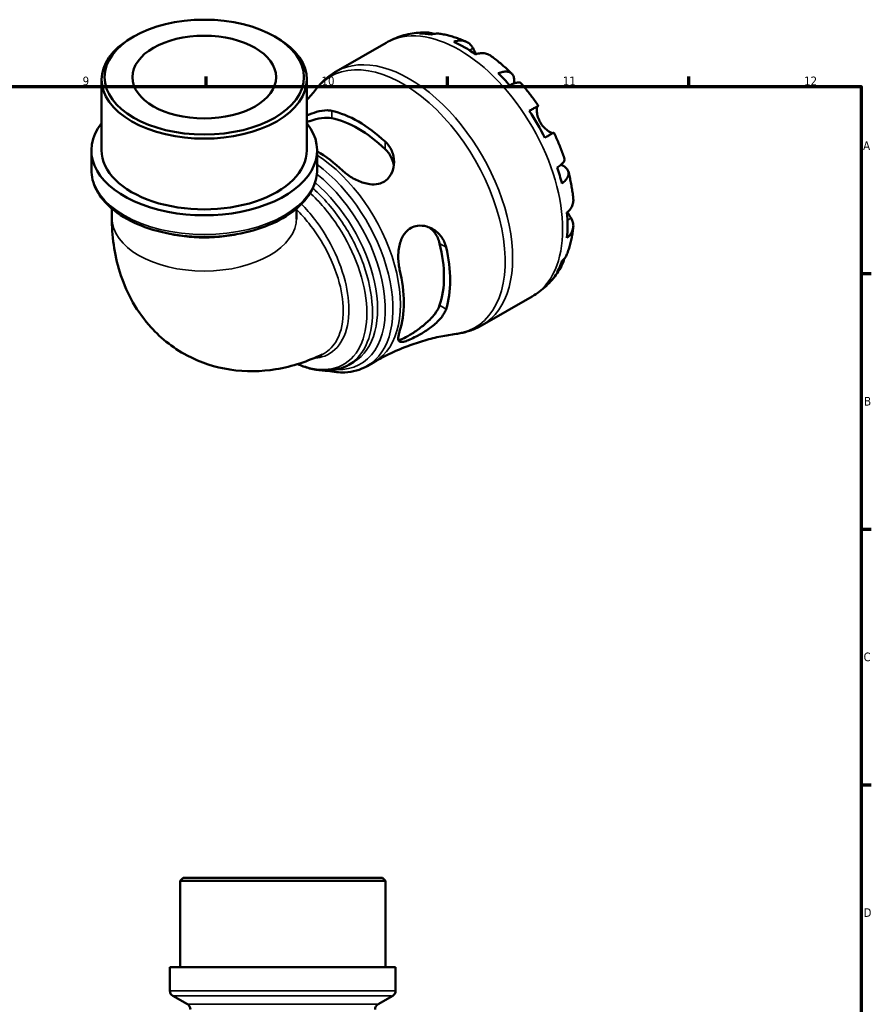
# Model space of a CAD drawing. Header units: millimetres. Extents: x 0 to 902, y 0 to 827.
# Tile 6 of 6: x 577 to 824, y 307 to 593. Entities that reach past the tile are written whole.
import ezdxf

# ---------------------------------------------------------------- set-up
doc = ezdxf.new("R2010")
doc.units = ezdxf.units.MM
for name, color, linetype, lineweight in [('Border (ISO)', 7, 'Continuous', 70), ('Visible (ISO)', 7, 'Continuous', 50), ('Visible Narrow (ISO)', 7, 'Continuous', 35)]:
    doc.layers.add(name, color=color, linetype=linetype, lineweight=lineweight)
doc.styles.add('Note Text (ISO)', font='tahoma.ttf')

# ---------------------------------------------------------------- blocks, each defined once
blk = doc.blocks.new('Borders Default Border')
at = {"layer": 'Border (ISO)'}
for p, q in [((630.75, 574), (630.75, 576.9)), ((700.83, 574), (700.83, 576.9)), ((770.92, 574), (770.92, 576.9)), ((821, 519.75), (823.9, 519.75)), ((821, 445.5), (823.9, 445.5)), ((821, 371.25), (823.9, 371.25))]:
    blk.add_line(p, q, dxfattribs=at)
at = {"layer": 'Border (ISO)', "flags": 128}
blk.add_lwpolyline([(20, 20), (20, 574), (821, 574), (821, 20), (20, 20)], dxfattribs=at)
at = {"layer": 'Border (ISO)', "color": 232, "true_color": 0xca0064, "char_height": 2.5, "attachment_point": 7, "style": 'Note Text (ISO)'}
for s, insert in [('9', (594.88, 574.35)), ('10', (664.29, 574.35)), ('11', (734.37, 574.4)), ('12', (804.46, 574.4)), ('A', (821.59, 555.62)), ('B', (821.89, 481.38)), ('C', (821.73, 407.08)), ('D', (821.73, 332.88))]:
    blk.add_mtext(s, dxfattribs=dict(at, insert=insert))

msp = doc.modelspace()

# ---------------------------------------------------------------- linework, layer by layer
at = {"layer": 'Visible (ISO)'}
for p, q in [((609.637, 588.498), (609.034, 588.148)), ((650.746, 588.498), (651.349, 588.148)), ((668.527, 578.38), (683.052, 586.745)), ((600.384, 555.496), (600.384, 576.058)), ((659.998, 555.496), (659.998, 576.058)), ((597.404, 549.922), (597.404, 555.496)), ((662.979, 549.922), (662.979, 555.496)), ((603.365, 538.575), (603.365, 535.873)), ((657.018, 538.575), (657.018, 535.873)), ((710.944, 504.72), (725.47, 513.085)), ((672.174, 493.184), (673.65, 494.033)), ((677.52, 492.829), (679.669, 494.067)), ((624.042, 344.241), (623.192, 343.391)), ((682.806, 343.391), (623.192, 343.391)), ((623.192, 318.241), (623.192, 343.391)), ((624.042, 344.241), (681.956, 344.241)), ((681.956, 344.241), (682.806, 343.391)), ((682.806, 318.241), (682.806, 343.391)), ((685.787, 318.241), (620.211, 318.241)), ((620.211, 311.423), (620.211, 318.241)), ((685.787, 311.423), (685.787, 318.241)), ((625.323, 307.49), (621.061, 309.951)), ((680.675, 307.49), (684.937, 309.951))]:
    msp.add_line(p, q, dxfattribs=at)
for centre, start, end in [((621.911, 311.423), 180, 240), ((684.087, 311.423), 300, 0), ((624.473, 306.018), 0, 60), ((681.525, 306.018), 120, 180)]:
    msp.add_arc(centre, 1.7, start, end, dxfattribs=at)
for major_axis in [(28.957, 0), (20.865, 0)]:
    msp.add_ellipse((630.191, 576.753), major_axis=major_axis, ratio=0.5758617, dxfattribs=at)
for centre, major_axis, ratio, start_param, end_param in [((705.852, 550.831), (-21.095, 36.633), 0.5780931, 5.8322823, 5.9525576), ((630.191, 576.058), (-29.807, 0), 0.5758617, 5.5016397, 10.2063236), ((705.852, 550.831), (-21.095, 36.633), 0.5780931, 5.3930671, 5.6063746), ((705.852, 550.831), (-21.095, 36.633), 0.5780931, 5.0468841, 5.1671594), ((674.996, 533.062), (18.783, -32.618), 0.5780931, 2.0615542, 2.6547022), ((705.852, 550.831), (-21.095, 36.633), 0.5780931, 4.6076689, 4.8209764), ((630.191, 555.496), (-32.788, 0), 0.5758617, 5.8534856, 9.8544776), ((674.996, 533.062), (17.529, -30.439), 0.5780931, 2.039602, 2.6766544), ((630.191, 555.496), (-29.807, 0), 0.5758617, 0, 3.1415927), ((662.621, 525.936), (-18.032, 31.312), 0.5780931, 5.1903808, 5.485708), ((705.852, 550.831), (-21.095, 36.633), 0.5780931, 4.2614859, 4.3817613), ((705.852, 550.831), (-21.095, 36.633), 0.5780931, 3.8222708, 4.0355783), ((674.996, 533.062), (17.529, -30.439), 0.5780931, 0.4688056, 1.1058581), ((674.996, 533.062), (18.783, -32.618), 0.5780931, 0.4907579, 1.0839059), ((705.852, 550.831), (21.095, -36.633), 0.5780931, 0.3344951, 0.4547705), ((662.621, 525.936), (-18.032, 31.312), 0.5780931, 3.6195845, 4.2382646)]:
    msp.add_ellipse(centre, major_axis=major_axis, ratio=ratio, start_param=start_param, end_param=end_param, dxfattribs=at)
for points, knots in [([(683.052, 586.745), (683.772, 587.159), (684.516, 587.532), (686.038, 588.19), (686.816, 588.475), (688.392, 588.954), (689.189, 589.149), (690.791, 589.451), (691.596, 589.558), (693.201, 589.691), (694.002, 589.716), (694.798, 589.704)], [5.49972085, 5.49972085, 5.49972085, 5.49972085, 5.56615501, 5.56615501, 5.63258916, 5.63258916, 5.69902332, 5.69902332, 5.76545747, 5.76545747, 5.83189163, 5.83189163, 5.83189163, 5.83189163]), ([(692.774, 589.439), (693.337, 589.598), (693.915, 589.682), (694.998, 589.719), (695.602, 589.671), (696.469, 589.485), (696.739, 589.411), (697.002, 589.323)], [0.21343366, 0.21343366, 0.21343366, 0.21343366, 0.41600999, 0.41600999, 0.62434849, 0.62434849, 0.71922, 0.71922, 0.71922, 0.71922]), ([(698.906, 589.313), (698.484, 589.385), (698.056, 589.409), (697.167, 589.367), (696.63, 589.279), (696.093, 589.117)], [6.10244735, 6.10244735, 6.10244735, 6.10244735, 6.26990562, 6.26990562, 6.47248196, 6.47248196, 6.47248196, 6.47248196]), ([(698.906, 589.313), (699.421, 589.224), (699.932, 589.121), (700.946, 588.888), (701.449, 588.759), (702.446, 588.474), (702.941, 588.32), (703.921, 587.988), (704.407, 587.81), (705.371, 587.433), (705.849, 587.233), (706.322, 587.023)], [5.94784428, 5.94784428, 5.94784428, 5.94784428, 5.99219972, 5.99219972, 6.03655517, 6.03655517, 6.08091061, 6.08091061, 6.12526605, 6.12526605, 6.16962149, 6.16962149, 6.16962149, 6.16962149]), ([(702.67, 587.027), (703.179, 587.199), (703.676, 587.304), (704.569, 587.389), (705.046, 587.374), (705.936, 587.196), (706.349, 587.034), (707.044, 586.628), (707.39, 586.346), (707.915, 585.735), (708.115, 585.435), (708.279, 585.121)], [0.21343841, 0.21343841, 0.21343841, 0.21343841, 0.41559978, 0.41559978, 0.62400044, 0.62400044, 0.8324011, 0.8324011, 1.04178819, 1.04178819, 1.20124236, 1.20124236, 1.20124236, 1.20124236]), ([(708.279, 585.121), (708.348, 584.99), (708.423, 584.848), (708.585, 584.548), (708.672, 584.389), (708.881, 584.014), (709.006, 583.794), (709.169, 583.518), (709.197, 583.471), (709.225, 583.424)], [-0.72877811, -0.72877811, -0.72877811, -0.72877811, -0.65864576, -0.65864576, -0.58948737, -0.58948737, -0.50282865, -0.50282865, -0.48506763, -0.48506763, -0.48506763, -0.48506763]), ([(713.342, 582.984), (713.248, 583.05), (713.154, 583.111), (712.713, 583.369), (712.3, 583.531), (711.41, 583.709), (710.933, 583.724), (710.04, 583.639), (709.543, 583.534), (709.034, 583.362)], [5.814227, 5.814227, 5.814227, 5.814227, 5.87111315, 5.87111315, 6.07951382, 6.07951382, 6.28791448, 6.28791448, 6.49007585, 6.49007585, 6.49007585, 6.49007585]), ([(713.342, 582.984), (713.778, 582.674), (714.21, 582.356), (715.064, 581.703), (715.487, 581.369), (716.324, 580.684), (716.739, 580.334), (717.558, 579.619), (717.963, 579.254), (718.764, 578.51), (719.16, 578.131), (719.552, 577.745)], [0.11624927, 0.11624927, 0.11624927, 0.11624927, 0.1612114, 0.1612114, 0.20617354, 0.20617354, 0.25113567, 0.25113567, 0.2960978, 0.2960978, 0.34105993, 0.34105993, 0.34105993, 0.34105993]), ([(662.52, 573.088), (662.845, 573.511), (663.186, 573.923), (663.899, 574.721), (664.272, 575.106), (665.047, 575.849), (665.45, 576.206), (666.284, 576.886), (666.715, 577.21), (667.603, 577.823), (668.059, 578.111), (668.527, 578.38)], [5.26418401, 5.26418401, 5.26418401, 5.26418401, 5.31129137, 5.31129137, 5.35839874, 5.35839874, 5.40550611, 5.40550611, 5.45261348, 5.45261348, 5.49972085, 5.49972085, 5.49972085, 5.49972085]), ([(715.61, 577.878), (716.094, 578.07), (716.553, 578.203), (717.355, 578.357), (717.769, 578.387), (718.509, 578.318), (718.836, 578.219), (719.356, 577.941), (719.598, 577.735), (719.97, 577.206), (720.1, 576.884), (720.248, 576.212), (720.28, 575.8), (720.244, 575.206), (720.23, 575.064), (720.211, 574.919)], [0.2134337, 0.2134337, 0.2134337, 0.2134337, 0.41601, 0.41601, 0.6243485, 0.6243485, 0.832687, 0.832687, 1.0415719, 1.0415719, 1.2504568, 1.2504568, 1.4601279, 1.4601279, 1.5239813, 1.5239813, 1.5239813, 1.5239813]), ([(722.161, 574.993), (722.086, 575.077), (721.981, 575.135), (721.686, 575.213), (721.449, 575.218), (720.861, 575.125), (720.511, 575.027), (719.805, 574.773), (719.387, 574.597), (718.93, 574.377)], [5.70165265, 5.70165265, 5.70165265, 5.70165265, 5.85322864, 5.85322864, 6.06156713, 6.06156713, 6.26990562, 6.26990562, 6.47248196, 6.47248196, 6.47248196, 6.47248196]), ([(722.162, 574.994), (722.526, 574.583), (722.886, 574.167), (723.596, 573.322), (723.945, 572.894), (724.634, 572.028), (724.973, 571.59), (725.641, 570.703), (725.969, 570.254), (726.615, 569.347), (726.933, 568.889), (727.244, 568.427)], [0.44390917, 0.44390917, 0.44390917, 0.44390917, 0.48833164, 0.48833164, 0.5327541, 0.5327541, 0.57717656, 0.57717656, 0.62159902, 0.62159902, 0.66602149, 0.66602149, 0.66602149, 0.66602149]), ([(659.999, 565.607), (660.936, 566.025), (661.882, 566.38), (663.908, 566.95), (664.981, 567.123), (666.401, 567.103), (666.826, 567.057), (667.217, 566.97)], [-1.01761077, -1.01761077, -1.01761077, -1.01761077, -0.70607545, -0.70607545, -0.32977421, -0.32977421, -0.15506113, -0.15506113, -0.15506113, -0.15506113]), ([(724.618, 566.924), (725.053, 567.175), (725.439, 567.396), (726.07, 567.759), (726.37, 567.93), (726.837, 568.198), (727.006, 568.294), (727.207, 568.408), (727.259, 568.436), (727.226, 568.414), (727.172, 568.382), (727.086, 568.332)], [0.21343841, 0.21343841, 0.21343841, 0.21343841, 0.41559978, 0.41559978, 0.62400044, 0.62400044, 0.8324011, 0.8324011, 1.04178819, 1.04178819, 1.20124236, 1.20124236, 1.20124236, 1.20124236]), ([(727.086, 568.332), (727.065, 568.319), (727.044, 568.301), (726.98, 568.222), (726.94, 568.138), (726.871, 567.904), (726.844, 567.75), (726.806, 567.302), (726.808, 566.981), (726.889, 566.173), (726.984, 565.676), (727.309, 564.624), (727.543, 564.079), (727.841, 563.563)], [-0.72474413, -0.72474413, -0.72474413, -0.72474413, -0.68292689, -0.68292689, -0.58946764, -0.58946764, -0.49014387, -0.49014387, -0.34933517, -0.34933517, -0.17856496, -0.17856496, 0, 0, 0, 0]), ([(659.999, 563.702), (660.291, 563.81), (660.579, 563.912), (661.987, 564.379), (663.178, 564.683), (665.387, 564.981), (666.405, 564.971), (667.217, 564.813)], [3.3019333, 3.3019333, 3.3019333, 3.3019333, 3.39285602, 3.39285602, 3.75579597, 3.75579597, 4.11873592, 4.11873592, 4.11873592, 4.11873592]), ([(727.841, 563.563), (728.011, 563.268), (728.201, 562.985), (728.622, 562.435), (728.855, 562.173), (729.414, 561.617), (729.74, 561.348), (730.342, 560.927), (730.612, 560.774), (731.005, 560.598), (731.145, 560.55), (731.372, 560.501), (731.461, 560.498), (731.53, 560.515), (731.533, 560.516), (731.537, 560.517)], [0, 0, 0, 0, 0.10230486, 0.10230486, 0.2116531, 0.2116531, 0.35868741, 0.35868741, 0.49861539, 0.49861539, 0.59613895, 0.59613895, 0.69034298, 0.69034298, 0.69546075, 0.69546075, 0.69546075, 0.69546075]), ([(731.744, 560.632), (731.743, 560.633), (731.693, 560.605), (731.506, 560.499), (731.337, 560.403), (730.87, 560.136), (730.57, 559.964), (729.939, 559.602), (729.553, 559.38), (729.118, 559.13)], [5.6921627, 5.6921627, 5.6921627, 5.6921627, 5.87111315, 5.87111315, 6.07951382, 6.07951382, 6.28791448, 6.28791448, 6.49007585, 6.49007585, 6.49007585, 6.49007585]), ([(731.744, 560.632), (731.989, 560.131), (732.227, 559.627), (732.69, 558.614), (732.914, 558.105), (733.349, 557.083), (733.559, 556.57), (733.965, 555.54), (734.161, 555.023), (734.537, 553.986), (734.718, 553.466), (734.892, 552.945)], [0.90478121, 0.90478121, 0.90478121, 0.90478121, 0.94920516, 0.94920516, 0.9936291, 0.9936291, 1.03805305, 1.03805305, 1.082477, 1.082477, 1.12690095, 1.12690095, 1.12690095, 1.12690095]), ([(682.774, 558.012), (683.169, 557.645), (683.521, 557.241), (684.487, 555.882), (684.931, 554.835), (685.387, 552.664), (685.397, 551.535), (684.989, 549.527), (684.618, 548.632), (683.659, 547.322), (683.168, 546.853), (682.048, 546.144), (681.448, 545.901), (679.998, 545.581), (679.149, 545.561), (677.112, 545.808), (675.925, 546.175), (673.618, 547.209), (672.497, 547.887), (671.114, 548.954), (670.743, 549.27), (670.399, 549.595)], [-3.1190111, -3.1190111, -3.1190111, -3.1190111, -2.9425218, -2.9425218, -2.5658323, -2.5658323, -2.1866341, -2.1866341, -1.8519842, -1.8519842, -1.611527, -1.611527, -1.3870833, -1.3870833, -1.11061, -1.11061, -0.7372166, -0.7372166, -0.3497412, -0.3497412, -0.1958212, -0.1958212, -0.1958212, -0.1958212]), ([(682.774, 555.855), (683.586, 555.077), (684.267, 554.108), (684.994, 552.401), (685.18, 551.706), (685.271, 551.026)], [-1.39161666, -1.39161666, -1.39161666, -1.39161666, -1.02867671, -1.02867671, -0.79561223, -0.79561223, -0.79561223, -0.79561223]), ([(732.73, 550.473), (733.15, 550.758), (733.513, 551.03), (734.088, 551.512), (734.349, 551.763), (734.725, 552.222), (734.841, 552.429), (734.923, 552.72), (734.926, 552.839), (734.891, 552.945)], [0.21343366, 0.21343366, 0.21343366, 0.21343366, 0.41600999, 0.41600999, 0.62434849, 0.62434849, 0.83268698, 0.83268698, 0.98494747, 0.98494747, 0.98494747, 0.98494747]), ([(597.404, 549.922), (597.404, 547.902), (597.922, 545.889), (599.93, 542.022), (601.467, 540.179), (605.456, 536.808), (607.961, 535.301), (613.637, 532.835), (616.815, 531.879), (623.498, 530.614), (627, 530.301), (633.989, 530.34), (637.475, 530.69), (644.098, 532.022), (647.234, 533.006), (652.852, 535.535), (655.331, 537.083), (659.341, 540.619), (660.882, 542.607), (662.588, 546.411), (662.979, 548.165), (662.979, 549.922)], [2.3561945, 2.3561945, 2.3561945, 2.3561945, 2.6467015, 2.6467015, 2.9542857, 2.9542857, 3.2805492, 3.2805492, 3.6092871, 3.6092871, 3.9365554, 3.9365554, 4.2631865, 4.2631865, 4.5905281, 4.5905281, 4.9193176, 4.9193176, 5.245004, 5.245004, 5.4977871, 5.4977871, 5.4977871, 5.4977871]), ([(733.824, 551.291), (733.972, 551.23), (734.115, 551.167), (734.658, 550.897), (734.997, 550.666), (735.503, 550.204), (735.717, 549.932), (735.986, 549.35), (736.042, 549.04), (736.022, 548.453), (735.943, 548.123), (735.63, 547.45), (735.396, 547.109), (734.86, 546.494), (734.514, 546.165), (734.105, 545.844)], [5.1559849, 5.1559849, 5.1559849, 5.1559849, 5.2257877, 5.2257877, 5.4354588, 5.4354588, 5.6443437, 5.6443437, 5.8532286, 5.8532286, 6.0615671, 6.0615671, 6.2699056, 6.2699056, 6.472482, 6.472482, 6.472482, 6.472482]), ([(735.971, 549.309), (736.11, 548.777), (736.24, 548.244), (736.484, 547.178), (736.598, 546.644), (736.808, 545.577), (736.904, 545.043), (737.079, 543.976), (737.158, 543.442), (737.297, 542.375), (737.357, 541.842), (737.408, 541.309)], [1.22971803, 1.22971803, 1.22971803, 1.22971803, 1.27467611, 1.27467611, 1.31963419, 1.31963419, 1.36459227, 1.36459227, 1.40955035, 1.40955035, 1.45450843, 1.45450843, 1.45450843, 1.45450843]), ([(735.573, 537.395), (735.978, 537.748), (736.318, 538.124), (736.84, 538.853), (737.066, 539.272), (737.359, 540.128), (737.426, 540.565), (737.424, 541.077), (737.419, 541.192), (737.407, 541.309)], [0.21343841, 0.21343841, 0.21343841, 0.21343841, 0.41559978, 0.41559978, 0.62400044, 0.62400044, 0.8324011, 0.8324011, 0.89094993, 0.89094993, 0.89094993, 0.89094993]), ([(603.365, 535.873), (603.365, 530.739), (604.003, 525.453), (607.312, 514.869), (610.004, 509.528), (617.12, 501.31), (620.933, 498.205), (629.138, 493.833), (633.429, 492.458), (642.273, 491.096), (646.793, 491.229), (655.872, 492.72), (660.336, 494.256), (664.425, 496.211)], [3.1415927, 3.1415927, 3.1415927, 3.1415927, 3.4388821, 3.4388821, 3.7305734, 3.7305734, 3.9478922, 3.9478922, 4.1493016, 4.1493016, 4.3703356, 4.3703356, 4.62804, 4.62804, 4.62804, 4.62804]), ([(736.74, 535.825), (736.929, 535.526), (737.089, 535.204), (737.353, 534.447), (737.424, 534.009), (737.426, 533.207), (737.359, 532.77), (737.066, 531.914), (736.84, 531.495), (736.318, 530.766), (735.978, 530.39), (735.573, 530.037)], [5.50227189, 5.50227189, 5.50227189, 5.50227189, 5.66172607, 5.66172607, 5.87111315, 5.87111315, 6.07951382, 6.07951382, 6.28791448, 6.28791448, 6.49007585, 6.49007585, 6.49007585, 6.49007585]), ([(735.724, 537.529), (735.82, 537.356), (735.915, 537.188), (736.138, 536.805), (736.263, 536.597), (736.504, 536.201), (736.619, 536.017), (736.73, 535.842), (736.735, 535.834), (736.74, 535.825)], [-2.64714665, -2.64714665, -2.64714665, -2.64714665, -2.58338701, -2.58338701, -2.49547573, -2.49547573, -2.40310236, -2.40310236, -2.39831682, -2.39831682, -2.39831682, -2.39831682]), ([(686.958, 520.914), (686.853, 521.355), (686.768, 521.812), (686.538, 523.469), (686.501, 524.72), (686.721, 527.21), (686.983, 528.45), (687.773, 530.387), (688.213, 531.134), (689.211, 532.26), (689.718, 532.669), (690.872, 533.297), (691.506, 533.497), (693.045, 533.698), (693.948, 533.609), (695.962, 533.026), (697.047, 532.41), (698.781, 530.85), (699.466, 529.939), (700.157, 528.423), (700.329, 527.919), (700.449, 527.397)], [-3.0744805, -3.0744805, -3.0744805, -3.0744805, -2.9275472, -2.9275472, -2.5564656, -2.5564656, -2.1770295, -2.1770295, -1.8962541, -1.8962541, -1.6711798, -1.6711798, -1.4362173, -1.4362173, -1.1221314, -1.1221314, -0.7060755, -0.7060755, -0.3297742, -0.3297742, -0.1550611, -0.1550611, -0.1550611, -0.1550611]), ([(695.63, 533.068), (696.18, 532.646), (696.695, 532.132), (697.816, 530.641), (698.315, 529.565), (698.583, 528.472)], [3.52054114, 3.52054114, 3.52054114, 3.52054114, 3.75579597, 3.75579597, 4.11873592, 4.11873592, 4.11873592, 4.11873592]), ([(737.404, 533.205), (737.351, 532.69), (737.286, 532.176), (737.132, 531.153), (737.044, 530.643), (736.843, 529.627), (736.731, 529.121), (736.48, 528.115), (736.342, 527.615), (736.039, 526.62), (735.875, 526.125), (735.696, 525.635)], [1.68441091, 1.68441091, 1.68441091, 1.68441091, 1.7287646, 1.7287646, 1.77311828, 1.77311828, 1.81747196, 1.81747196, 1.86182565, 1.86182565, 1.90617933, 1.90617933, 1.90617933, 1.90617933]), ([(734.758, 523.982), (734.7, 523.698), (734.627, 523.414), (734.349, 522.559), (734.088, 522.013), (733.513, 521.096), (733.15, 520.639), (732.73, 520.232)], [5.96209639, 5.96209639, 5.96209639, 5.96209639, 6.06156713, 6.06156713, 6.26990562, 6.26990562, 6.47248196, 6.47248196, 6.47248196, 6.47248196]), ([(734.105, 523.278), (734.514, 523.66), (734.86, 524.08), (735.347, 524.835), (735.545, 525.225), (735.695, 525.635)], [0.21343366, 0.21343366, 0.21343366, 0.21343366, 0.41600999, 0.41600999, 0.58712471, 0.58712471, 0.58712471, 0.58712471]), ([(733.993, 521.882), (733.604, 521.177), (733.179, 520.487), (732.254, 519.146), (731.755, 518.495), (730.682, 517.243), (730.109, 516.642), (728.892, 515.504), (728.249, 514.966), (726.902, 513.967), (726.198, 513.505), (725.47, 513.085)], [2.02205028, 2.02205028, 2.02205028, 2.02205028, 2.08926586, 2.08926586, 2.15648145, 2.15648145, 2.22369703, 2.22369703, 2.29091262, 2.29091262, 2.3581282, 2.3581282, 2.3581282, 2.3581282]), ([(700.449, 509.411), (700.328, 509.024), (700.154, 508.629), (699.459, 507.384), (698.773, 506.539), (697.12, 504.925), (696.146, 504.151), (694.201, 502.81), (693.239, 502.226), (691.624, 501.341), (690.971, 501.011), (689.797, 500.473), (689.285, 500.264), (688.282, 499.927), (687.84, 499.833), (687.034, 499.837), (686.758, 500.014), (686.499, 500.726), (686.527, 501.276), (686.76, 502.282), (686.848, 502.594), (686.958, 502.928)], [-3.1190111, -3.1190111, -3.1190111, -3.1190111, -2.9425218, -2.9425218, -2.5658323, -2.5658323, -2.1866341, -2.1866341, -1.8519842, -1.8519842, -1.611527, -1.611527, -1.3870833, -1.3870833, -1.11061, -1.11061, -0.7372166, -0.7372166, -0.3497412, -0.3497412, -0.1958212, -0.1958212, -0.1958212, -0.1958212]), ([(698.583, 510.486), (698.315, 509.701), (697.816, 508.812), (696.456, 507.044), (695.598, 506.164), (693.899, 504.651), (692.948, 503.906), (691.064, 502.57), (690.132, 501.977), (689.347, 501.525), (688.563, 501.073), (687.851, 500.719), (687.044, 500.44), (686.82, 500.387), (686.631, 500.37)], [-1.3916167, -1.3916167, -1.3916167, -1.3916167, -1.0286767, -1.0286767, -0.6657368, -0.6657368, -0.3328684, -0.3328684, 0, 0, 0, 0.3328684, 0.3328684, 0.4914653, 0.4914653, 0.4914653, 0.4914653]), ([(710.944, 504.72), (710.477, 504.451), (709.998, 504.201), (709.023, 503.741), (708.527, 503.53), (707.519, 503.151), (707.009, 502.981), (705.977, 502.683), (705.457, 502.555), (704.409, 502.338), (703.882, 502.25), (703.353, 502.182)], [2.3581282, 2.3581282, 2.3581282, 2.3581282, 2.40523557, 2.40523557, 2.45234294, 2.45234294, 2.49945031, 2.49945031, 2.54655768, 2.54655768, 2.59366505, 2.59366505, 2.59366505, 2.59366505]), ([(679.669, 494.067), (681.242, 494.973), (682.852, 495.814), (686.104, 497.349), (687.745, 498.043), (691.014, 499.275), (692.642, 499.814), (695.842, 500.738), (697.413, 501.123), (700.462, 501.754), (701.939, 501.998), (703.353, 502.182)], [2.3581282, 2.3581282, 2.3581282, 2.3581282, 2.40523557, 2.40523557, 2.45234294, 2.45234294, 2.49945031, 2.49945031, 2.54655768, 2.54655768, 2.59366505, 2.59366505, 2.59366505, 2.59366505]), ([(672.174, 493.184), (671.286, 492.672), (670.334, 492.274), (668.32, 491.707), (667.256, 491.543), (665.027, 491.453), (663.858, 491.536), (661.441, 491.952), (660.191, 492.295), (658.401, 492.958), (657.865, 493.179), (657.328, 493.42)], [3.9289353, 3.9289353, 3.9289353, 3.9289353, 4.07448035, 4.07448035, 4.22256971, 4.22256971, 4.37658259, 4.37658259, 4.5363922, 4.5363922, 4.60451222, 4.60451222, 4.60451222, 4.60451222]), ([(677.52, 492.829), (675.585, 491.715), (673.369, 491.103), (669.428, 490.941), (667.772, 491.109), (666.089, 491.496)], [2.3581282, 2.3581282, 2.3581282, 2.3581282, 2.65134297, 2.65134297, 2.85087125, 2.85087125, 2.85087125, 2.85087125])]:
    msp.add_open_spline(points, degree=3, knots=knots, dxfattribs=at)
for points in [[(662.52, 573.088), (661.747, 572.081), (660.906, 571.055), (659.998, 570.023)], [(657.018, 535.873), (657.018, 535.634), (657.032, 535.505), (657.032, 535.505)]]:
    msp.add_open_spline(points, degree=3, dxfattribs=at)
at = {"layer": 'Visible Narrow (ISO)'}
for p, q in [((708.279, 585.121), (707.266, 584.538)), ((667.217, 564.813), (667.217, 566.97)), ((727.086, 568.332), (724.625, 566.914)), ((682.774, 558.012), (682.774, 555.855)), ((736.74, 535.825), (735.711, 535.232)), ((698.583, 528.472), (700.449, 527.397)), ((700.449, 509.411), (698.583, 510.486)), ((620.615, 311.423), (685.383, 311.423)), ((684.544, 309.951), (621.455, 309.951)), ((625.664, 307.49), (680.335, 307.49))]:
    msp.add_line(p, q, dxfattribs=at)
for centre, major_axis, ratio, start_param, end_param in [((704.261, 549.915), (-21.209, 36.83), 0.5780931, 3.1415927, 6.2831853), ((689.736, 541.55), (21.209, -36.83), 0.5780931, 0, 3.1415927), ((687.855, 540.467), (-20.996, 36.46), 0.5780931, 2.9060558, 6.5187222), ((661.642, 525.372), (18.028, -31.305), 0.5780931, 0, 2.3057496), ((630.191, 549.922), (32.788, 0), 0.5758617, 3.1415927, 6.2831853), ((659.492, 524.134), (18.028, -31.305), 0.5780931, 0, 2.2211938), ((658.3, 523.447), (17.285, -30.016), 0.5780931, 5.9363758, 8.4520676), ((657.107, 522.761), (16.543, -28.727), 0.5780931, 0, 2.1314225), ((630.191, 535.873), (26.826, 0), 0.5758617, 3.1415927, 6.2831853), ((630.191, 545.503), (26.826, 0), 0.5758617, 4.2688307, 5.1559472)]:
    msp.add_ellipse(centre, major_axis=major_axis, ratio=ratio, start_param=start_param, end_param=end_param, dxfattribs=at)
for points, knots in [([(672.174, 493.184), (674.541, 494.549), (676.397, 496.8), (678.711, 502.591), (679.211, 506.083), (678.847, 513.843), (677.955, 518.12), (675.014, 526.357), (673.05, 530.314), (668.283, 537.673), (665.463, 541.058), (662.216, 544.07), (661.974, 544.29), (661.731, 544.506)], [-3.9289353, -3.9289353, -3.9289353, -3.9289353, -3.5010127, -3.5010127, -3.0864013, -3.0864013, -2.6636021, -2.6636021, -2.2698247, -2.2698247, -1.8680767, -1.8680767, -1.8358686, -1.8358686, -1.8358686, -1.8358686]), ([(660.95, 543.066), (661.064, 542.962), (661.177, 542.857), (664.221, 540.02), (666.963, 536.706), (671.599, 529.515), (673.507, 525.653), (676.363, 517.618), (677.228, 513.449), (677.576, 505.886), (677.086, 502.484), (674.752, 496.653), (672.777, 494.363), (667.807, 491.818), (664.854, 491.495), (660.299, 492.402), (658.889, 492.851), (657.461, 493.465)], [1.8525831, 1.8525831, 1.8525831, 1.8525831, 1.8680767, 1.8680767, 2.2698247, 2.2698247, 2.6636021, 2.6636021, 3.0864013, 3.0864013, 3.5010127, 3.5010127, 3.9571457, 3.9571457, 4.3974155, 4.3974155, 4.5863998, 4.5863998, 4.5863998, 4.5863998]), ([(657.018, 538.295), (658.25, 537.065), (659.443, 535.717), (662.28, 532.142), (663.843, 529.81), (667.059, 524.032), (668.516, 520.496), (670.285, 513.857), (670.677, 510.747), (670.462, 504.742), (669.706, 501.945), (667.365, 498.202), (666.02, 496.977), (664.424, 496.212)], [-2.8369422, -2.8369422, -2.8369422, -2.8369422, -2.6346596, -2.6346596, -2.3284723, -2.3284723, -1.9056768, -1.9056768, -1.5153952, -1.5153952, -1.0706792, -1.0706792, -0.7312673, -0.7312673, -0.7312673, -0.7312673]), ([(661.876, 495.073), (662.735, 495.112), (663.561, 495.245), (666.633, 496.138), (668.54, 497.614), (671.268, 501.956), (672.06, 504.849), (672.319, 511.062), (671.938, 514.28), (670.182, 521.155), (668.728, 524.82), (665.539, 530.802), (663.995, 533.215), (661.093, 537.041), (659.798, 538.55), (658.448, 539.902)], [0.4877503, 0.4877503, 0.4877503, 0.4877503, 0.6359601, 0.6359601, 1.0706792, 1.0706792, 1.5153952, 1.5153952, 1.9056768, 1.9056768, 2.3284723, 2.3284723, 2.6346596, 2.6346596, 2.8571184, 2.8571184, 2.8571184, 2.8571184])]:
    msp.add_open_spline(points, degree=3, knots=knots, dxfattribs=at)

# ---------------------------------------------------------------- block references
msp.add_blockref('Borders Default Border', (0, 0))

doc.saveas('drawing.dxf')
